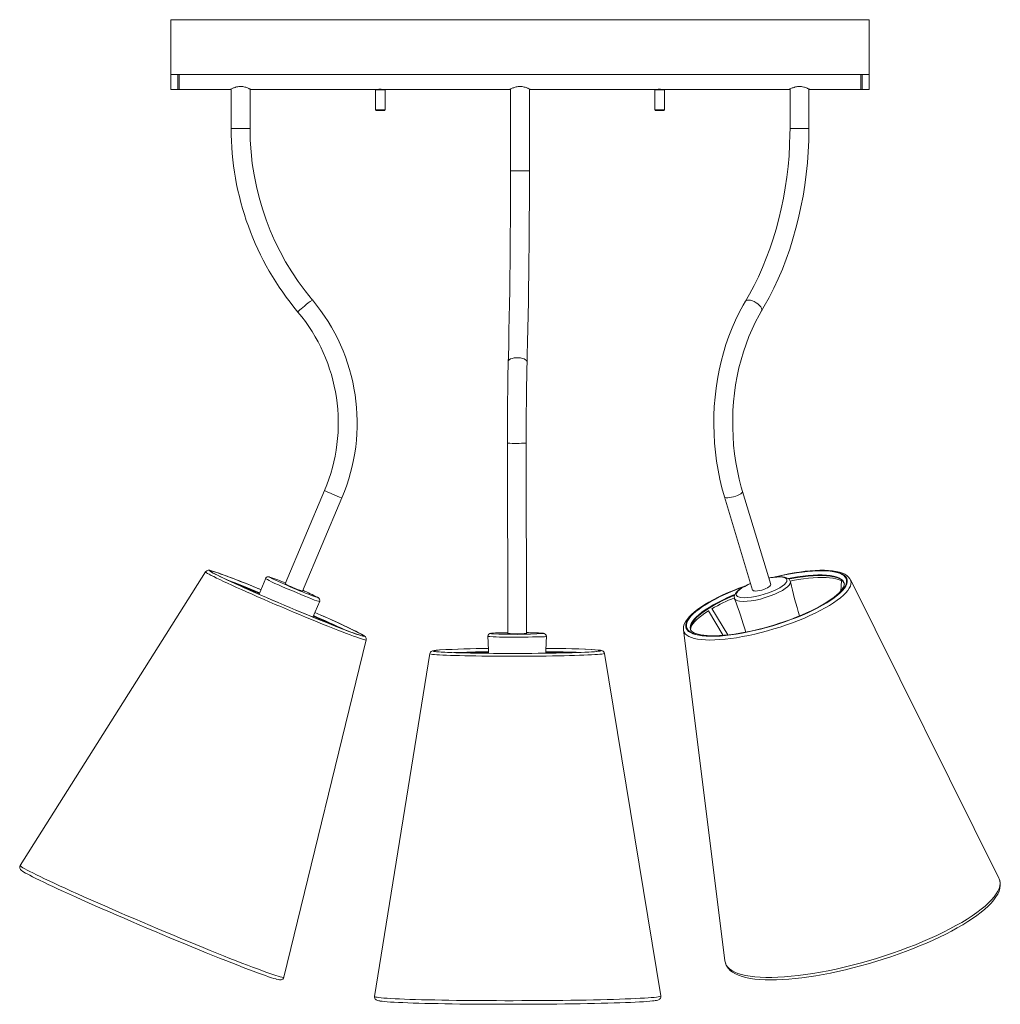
# Model space of a CAD drawing. Header units: millimetres. Extents: x -358 to 895, y -979 to 153.
# Tile 1 of 3: x -343 to 359, y -979 to -274. Entities that reach past the tile are written whole.
import ezdxf

# ---------------------------------------------------------------- set-up
doc = ezdxf.new("R2010")
doc.units = ezdxf.units.MM

msp = doc.modelspace()

# ---------------------------------------------------------------- linework, layer by layer
at = {"color": 7, "linetype": 'Continuous', "lineweight": 15}
for p, q in [((265, -274.06), (-235, -274.06)), ((-235, -324.08), (-235, -274.06)), ((265, -274.08), (-235, -274.08)), ((265, -324.08), (265, -274.06)), ((265, -313.34), (-235, -313.34)), ((-230, -313.28), (-230, -324.08)), ((-229, -313.28), (-229, -324.08)), ((259, -313.11), (259, -324.08)), ((260, -313.11), (260, -324.08)), ((-235, -324.08), (-192.5, -324.08)), ((-192.5, -324.08), (-192.5, -324.08)), ((-192.5, -324.08), (-192.5, -324.08)), ((-191.75, -323.69), (-191.75, -351.94)), ((-178.25, -351.94), (-178.25, -323.69)), ((-177.51, -324.08), (7.5, -324.08)), ((-177.5, -324.08), (-177.5, -324.08)), ((-88.5, -324.18), (-88.5, -338.58)), ((-87.5, -324.08), (-87.5, -324.08)), ((-87, -324), (-87, -324.08)), ((-83, -324.08), (-83, -324)), ((-81.5, -338.58), (-81.5, -324.18)), ((7.5, -324.08), (7.5, -324.08)), ((7.5, -324.08), (7.5, -324.08)), ((8.25, -323.69), (8.25, -382.24)), ((21.75, -382.24), (21.75, -323.69)), ((22.49, -324.08), (207.5, -324.08)), ((22.5, -324.08), (22.5, -324.08)), ((111.5, -324.18), (111.5, -338.58)), ((112.5, -324.08), (112.5, -324.08)), ((113, -324), (113, -324.08)), ((117, -324.08), (117, -324)), ((118.5, -338.58), (118.5, -324.18)), ((207.5, -324.08), (207.5, -324.08)), ((207.5, -324.08), (207.5, -324.08)), ((208.25, -323.69), (208.25, -351.94)), ((221.75, -351.94), (221.75, -323.69)), ((222.49, -324.08), (265, -324.08)), ((222.5, -324.08), (222.5, -324.08)), ((-88.5, -338.58), (-88.27, -339.08)), ((-88.5, -338.58), (-81.5, -338.58)), ((-81.73, -339.08), (-88.27, -339.08)), ((-81.73, -339.08), (-81.5, -338.58)), ((111.5, -338.58), (111.73, -339.08)), ((111.5, -338.58), (118.5, -338.58)), ((118.27, -339.08), (111.73, -339.08)), ((118.27, -339.08), (118.5, -338.58)), ((5.95, -577.1), (6.18, -713.4)), ((19.68, -713.37), (19.45, -577.08)), ((-124.89, -611.03), (-153.19, -677.77)), ((194.41, -678.46), (174.27, -611.71)), ((-140.76, -683.04), (-112.46, -616.3)), ((161.34, -615.61), (181.48, -682.36)), ((-210.09, -669.26), (-342.73, -879.47)), ((-166.98, -673.83), (-171.79, -685.34)), ((245.11, -675.62), (244.55, -683.09)), ((357.73, -888.66), (251.44, -674.86)), ((176.5, -679.21), (173.76, -680.2)), ((-133.27, -701.68), (-128.34, -690.21)), ((149.8, -697.31), (160.33, -714.77)), ((163.65, -714.45), (152.21, -695.49)), ((131.98, -710.9), (161.68, -947.81)), ((137.05, -710.59), (137.07, -710.67)), ((-153.99, -959.5), (-95.09, -718.03)), ((-95.12, -718.01), (-95.03, -717.41)), ((-49.5, -727.87), (-89.13, -973.26)), ((115.88, -972.9), (75.41, -727.66)), ((161.67, -947.74), (161.68, -947.81))]:
    msp.add_line(p, q, dxfattribs=at)
at = {"color": 8, "linetype": 'Continuous', "lineweight": 15}
for p, q in [((-81.5, -324.18), (-88.5, -324.18)), ((118.5, -324.18), (111.5, -324.18)), ((-178.25, -351.94), (-191.75, -351.94)), ((221.75, -351.94), (208.25, -351.94)), ((21.75, -382.24), (8.25, -382.24)), ((-164.32, -673.15), (-164.22, -673.2))]:
    msp.add_line(p, q, dxfattribs=at)
at = {"color": 7, "linetype": 'Continuous', "lineweight": 15, "flags": 128}
for points in [[(-177.51, -324.07), (-177.51, -324.07), (-177.6, -324.03), (-177.77, -323.94), (-178.02, -323.8), (-178.35, -323.64), (-178.75, -323.44), (-179.21, -323.23), (-179.46, -323.12), (-180.01, -322.89), (-180.62, -322.67), (-181.27, -322.45), (-181.97, -322.26), (-182.71, -322.09), (-183.49, -321.97), (-183.88, -321.92), (-184.69, -321.87), (-185.5, -321.88), (-186.3, -321.94), (-187.08, -322.05), (-187.83, -322.21), (-188.54, -322.4), (-188.88, -322.5), (-189.53, -322.72), (-190.12, -322.95), (-190.66, -323.17), (-191.14, -323.39), (-191.55, -323.59), (-191.9, -323.76), (-192.04, -323.84), (-192.28, -323.96), (-192.43, -324.04), (-192.48, -324.07), (-192.5, -324.08), (-192.5, -324.08)], [(-82.5, -324.08), (-82.5, -324.08), (-82.65, -324.05), (-83.06, -323.99), (-83.7, -323.91), (-84.48, -323.86), (-85.31, -323.86), (-86.1, -323.9), (-86.77, -323.97), (-87.25, -324.04), (-87.48, -324.08), (-87.5, -324.08)], [(22.49, -324.07), (22.49, -324.07), (22.4, -324.03), (22.23, -323.94), (21.98, -323.8), (21.65, -323.64), (21.25, -323.44), (20.79, -323.23), (20.54, -323.12), (19.99, -322.89), (19.38, -322.67), (18.73, -322.45), (18.03, -322.26), (17.29, -322.09), (16.51, -321.97), (16.12, -321.92), (15.31, -321.87), (14.5, -321.88), (13.7, -321.94), (12.92, -322.05), (12.17, -322.21), (11.46, -322.4), (11.12, -322.5), (10.47, -322.72), (9.88, -322.95), (9.34, -323.17), (8.86, -323.39), (8.45, -323.59), (8.1, -323.76), (7.96, -323.84), (7.72, -323.96), (7.57, -324.04), (7.52, -324.07), (7.5, -324.08), (7.5, -324.08)], [(117.5, -324.08), (117.5, -324.08), (117.35, -324.05), (116.94, -323.99), (116.3, -323.91), (115.52, -323.86), (114.69, -323.86), (113.9, -323.9), (113.23, -323.97), (112.75, -324.04), (112.52, -324.08), (112.5, -324.08)], [(222.49, -324.07), (222.49, -324.07), (222.4, -324.03), (222.23, -323.94), (221.98, -323.8), (221.65, -323.64), (221.25, -323.44), (220.79, -323.23), (220.54, -323.12), (219.99, -322.89), (219.38, -322.67), (218.73, -322.45), (218.03, -322.26), (217.29, -322.09), (216.51, -321.97), (216.12, -321.92), (215.31, -321.87), (214.5, -321.88), (213.7, -321.94), (212.92, -322.05), (212.17, -322.21), (211.46, -322.4), (211.12, -322.5), (210.47, -322.72), (209.88, -322.95), (209.34, -323.17), (208.86, -323.39), (208.45, -323.59), (208.1, -323.76), (207.96, -323.84), (207.72, -323.96), (207.57, -324.04), (207.52, -324.07), (207.5, -324.08), (207.5, -324.08)], [(208.25, -351.94), (208.22, -355.99), (207.99, -363.74), (207.55, -371.46), (206.88, -379.15), (205.99, -386.8), (204.89, -394.39), (203.57, -401.91), (202.04, -409.34), (200.3, -416.68), (198.35, -423.91), (196.2, -431.01), (193.85, -437.99), (191.3, -444.82), (188.56, -451.5), (185.64, -458.01), (182.53, -464.35), (179.25, -470.5), (176.31, -475.59)], [(187.91, -482.51), (189.84, -479.2), (193.35, -472.8), (196.68, -466.22), (199.82, -459.46), (202.76, -452.53), (205.5, -445.45), (208.04, -438.23), (210.38, -430.87), (212.5, -423.39), (214.41, -415.8), (216.11, -408.11), (217.58, -400.34), (218.84, -392.49), (219.87, -384.58), (220.68, -376.62), (221.26, -368.63), (221.62, -360.6), (221.75, -352.99), (221.75, -351.94)], [(8.25, -382.24), (8.25, -387.59), (8.23, -397.75), (8.19, -407.89), (8.14, -418), (8.07, -428.08), (7.98, -438.12), (7.88, -448.1), (7.76, -458.02), (7.62, -467.87), (7.46, -477.63), (7.29, -487.3), (7.1, -496.87), (6.9, -506.32), (6.68, -515.66), (6.6, -518.68)], [(20.1, -519.02), (20.22, -514.13), (20.44, -504.74), (20.64, -495.23), (20.83, -485.61), (20.99, -475.9), (21.15, -466.09), (21.28, -456.2), (21.4, -446.24), (21.5, -436.22), (21.59, -426.15), (21.65, -416.04), (21.7, -405.9), (21.73, -395.73), (21.75, -385.55), (21.75, -382.24)], [(176.31, -475.59), (174.72, -478.33), (171.87, -483.62), (169.21, -489.09), (166.75, -494.74), (164.48, -500.53), (162.43, -506.48), (160.58, -512.55), (158.94, -518.73), (157.52, -525.02), (156.32, -531.39), (155.35, -537.83), (154.6, -544.33), (154.07, -550.88), (153.77, -557.45), (153.7, -564.03), (153.86, -570.61), (154.24, -577.17), (154.86, -583.7), (155.69, -590.18), (156.76, -596.6), (158.04, -602.94), (159.54, -609.19), (161.34, -615.61)], [(174.27, -611.71), (173.4, -608.72), (171.88, -602.89), (170.57, -596.96), (169.47, -590.94), (168.59, -584.84), (167.92, -578.69), (167.47, -572.49), (167.23, -566.27), (167.22, -560.04), (167.42, -553.82), (167.85, -547.62), (168.49, -541.46), (169.35, -535.36), (170.42, -529.33), (171.71, -523.38), (173.2, -517.54), (174.89, -511.81), (176.78, -506.22), (178.86, -500.77), (181.13, -495.49), (183.58, -490.38), (186.2, -485.45), (187.91, -482.51)], [(6.6, -518.68), (6.53, -521.77), (6.39, -527.75), (6.28, -533.84), (6.18, -540.01), (6.1, -546.27), (6.03, -552.59), (5.99, -558.97), (5.96, -565.37), (5.94, -571.79), (5.95, -577.1)], [(19.45, -577.08), (19.44, -573.72), (19.45, -567.33), (19.48, -560.95), (19.52, -554.61), (19.58, -548.31), (19.65, -542.07), (19.75, -535.91), (19.85, -529.84), (19.98, -523.87), (20.1, -519.02)], [(-206.81, -668.86), (-206.6, -669), (-205.79, -669.5), (-204.66, -670.14), (-203.22, -670.89), (-201.48, -671.78), (-199.45, -672.78), (-197.14, -673.89), (-194.56, -675.1), (-191.74, -676.42), (-188.67, -677.83), (-185.4, -679.32), (-181.92, -680.88), (-178.27, -682.51), (-174.47, -684.19), (-170.53, -685.92), (-166.48, -687.68), (-162.35, -689.47), (-158.15, -691.27), (-153.92, -693.07), (-149.67, -694.87), (-145.44, -696.65), (-141.25, -698.4), (-137.11, -700.12), (-133.07, -701.78), (-129.13, -703.39), (-125.33, -704.93), (-121.68, -706.39), (-118.21, -707.77), (-114.94, -709.06), (-111.88, -710.24), (-109.06, -711.32), (-106.49, -712.28), (-104.19, -713.12), (-102.16, -713.84), (-100.43, -714.43), (-99, -714.89), (-97.87, -715.21), (-97.48, -715.31)], [(-206.36, -669.06), (-206.2, -669.17), (-205.4, -669.67), (-204.28, -670.29), (-202.85, -671.05), (-201.12, -671.92), (-199.1, -672.91), (-196.81, -674.02), (-194.25, -675.23), (-191.45, -676.53), (-188.41, -677.93), (-185.15, -679.41), (-181.71, -680.96), (-178.08, -682.57), (-174.3, -684.24), (-170.39, -685.96), (-166.37, -687.71), (-162.27, -689.48), (-158.1, -691.27), (-153.9, -693.06), (-149.69, -694.85), (-145.49, -696.62), (-141.32, -698.36), (-137.22, -700.06), (-133.2, -701.71), (-129.29, -703.31), (-125.52, -704.84), (-121.9, -706.29), (-118.45, -707.66), (-115.21, -708.93), (-112.17, -710.11), (-109.37, -711.18), (-106.82, -712.13), (-104.53, -712.97), (-102.52, -713.68), (-100.8, -714.27), (-99.38, -714.72), (-98.27, -715.04), (-97.74, -715.17)], [(-205.92, -669.3), (-205.99, -669.26), (-206.04, -669.22)], [(-170.48, -682.05), (-174.39, -680.45), (-178.16, -678.92), (-181.78, -677.47), (-185.23, -676.1), (-188.48, -674.83), (-191.51, -673.65), (-194.31, -672.58), (-196.86, -671.63), (-199.15, -670.79), (-201.16, -670.08), (-202.88, -669.49), (-204.3, -669.04), (-205.42, -668.72), (-205.47, -668.7)], [(251.41, -674.89), (251.08, -674.23), (250.17, -673.05), (248.99, -672), (247.53, -671.05), (245.75, -670.22), (243.66, -669.51), (241.3, -668.96), (238.7, -668.55), (235.89, -668.28), (232.87, -668.15), (229.66, -668.15), (226.27, -668.28), (222.72, -668.54), (219.01, -668.92), (215.17, -669.42), (211.22, -670.04), (207.17, -670.78), (203.05, -671.62), (198.86, -672.57), (196.63, -673.13)], [(208.52, -676.35), (208.17, -675.44), (207.56, -674.64), (206.76, -674), (205.72, -673.49), (204.4, -673.11), (202.76, -672.88), (200.93, -672.82), (198.93, -672.9), (196.79, -673.11), (194.51, -673.44), (192.98, -673.73)], [(208.33, -675.86), (210.26, -675.49), (214.12, -674.84), (217.86, -674.31), (221.46, -673.89), (224.9, -673.59), (228.16, -673.42), (231.21, -673.36), (234.04, -673.42), (236.62, -673.59), (238.95, -673.88), (241, -674.26), (242.76, -674.73), (244.21, -675.27), (245.1, -675.73)], [(173.76, -680.2), (171.65, -681), (167.71, -682.56), (163.9, -684.17), (160.22, -685.83), (156.71, -687.52), (153.36, -689.24), (150.21, -690.98), (147.26, -692.73), (144.54, -694.5), (142.04, -696.26), (139.78, -698.03), (137.78, -699.79), (136.04, -701.54), (134.57, -703.3), (133.4, -705.08), (132.55, -706.85), (132.09, -708.4), (131.93, -709.88), (132.02, -710.85)], [(247.02, -677.39), (247.14, -677.87), (247.11, -678.6), (246.89, -679.44), (246.4, -680.51), (245.66, -681.7), (244.64, -682.99), (243.34, -684.37), (241.76, -685.83), (239.89, -687.36), (237.76, -688.93), (235.36, -690.55), (232.72, -692.18), (229.85, -693.83), (226.76, -695.48), (223.47, -697.11), (220.01, -698.73), (216.39, -700.31), (212.63, -701.85), (208.75, -703.34), (204.78, -704.78), (200.74, -706.14), (196.64, -707.43), (192.51, -708.64), (188.39, -709.77), (184.27, -710.79), (180.2, -711.72), (176.19, -712.54), (172.27, -713.25), (168.46, -713.85), (164.77, -714.34), (161.24, -714.7), (157.88, -714.94), (154.71, -715.07), (151.76, -715.08), (149.03, -714.97), (146.56, -714.74), (144.35, -714.41), (142.42, -713.99), (140.8, -713.49), (139.48, -712.92), (138.47, -712.32), (137.75, -711.73), (137.29, -711.14), (137.07, -710.63)], [(180.04, -677.59), (177.98, -678.48), (176.02, -679.45), (174.25, -680.44), (172.69, -681.44), (171.31, -682.5), (170.12, -683.61), (169.18, -684.81), (168.64, -685.87), (168.4, -686.89), (168.42, -687.89), (168.62, -688.51)], [(194.41, -678.46), (194.41, -678.48), (194.34, -678.95), (193.92, -679.5), (193.18, -680.1), (192.16, -680.71), (190.91, -681.31), (189.5, -681.86), (188.01, -682.33), (186.51, -682.69), (185.09, -682.94), (183.82, -683.04), (182.78, -683.01), (182.02, -682.83), (181.57, -682.53), (181.48, -682.36)], [(137.12, -710.6), (137.08, -710.27), (137.19, -709.5), (137.5, -708.6), (138.08, -707.49), (138.93, -706.26), (140.06, -704.93), (141.47, -703.52), (143.16, -702.03), (145.13, -700.48), (147.37, -698.89), (149.86, -697.27), (150.05, -697.16)], [(-95.03, -717.41), (-95.15, -716.71), (-95.36, -716.25), (-95.6, -715.9), (-95.86, -715.61), (-96.2, -715.32), (-96.78, -714.91), (-97.7, -714.35), (-98.24, -714.04)], [(-97.87, -715.09), (-97.92, -715.08), (-98.15, -715.04)], [(-8, -715.18), (-7.65, -725.37), (-7.61, -727.61)], [(33.52, -727.54), (33.56, -725.26), (33.87, -715.09)], [(-42.7, -725.23), (-43.56, -725.29), (-45.03, -725.43), (-46.22, -725.58), (-47.21, -725.76), (-47.74, -725.91), (-48.2, -726.11), (-48.56, -726.34), (-48.97, -726.72), (-49.34, -727.32), (-49.46, -727.84)], [(75.39, -727.61), (75.17, -726.94), (74.81, -726.43), (74.43, -726.1), (74.08, -725.88), (73.72, -725.73), (73.3, -725.6), (72.58, -725.45), (71.51, -725.3), (71.45, -725.29)], [(-46.62, -726.21), (-45.85, -726.34), (-44.69, -726.48), (-43.2, -726.61), (-41.38, -726.74), (-39.23, -726.86), (-36.79, -726.98), (-34.05, -727.09), (-31.03, -727.19), (-27.76, -727.29), (-24.24, -727.37), (-20.51, -727.45), (-16.58, -727.52), (-12.48, -727.58), (-8.23, -727.63), (-3.86, -727.66), (0.61, -727.69), (5.16, -727.71), (9.75, -727.71), (14.36, -727.71), (18.96, -727.69), (23.53, -727.66), (28.03, -727.62), (32.45, -727.57), (36.75, -727.52), (40.91, -727.45), (44.91, -727.37), (48.72, -727.28), (52.32, -727.19), (55.69, -727.08), (58.81, -726.97), (61.66, -726.86), (64.22, -726.73), (66.48, -726.61), (68.43, -726.47), (70.06, -726.34), (71.34, -726.2), (72.04, -726.1)], [(-46.21, -726.21), (-45.42, -726.34), (-44.27, -726.48), (-42.79, -726.61), (-40.98, -726.73), (-38.86, -726.86), (-36.43, -726.97), (-33.7, -727.08), (-30.71, -727.18), (-27.46, -727.28), (-23.97, -727.36), (-20.27, -727.44), (-16.37, -727.51), (-12.3, -727.56), (-8.08, -727.61), (-3.74, -727.65), (0.7, -727.68), (5.22, -727.69), (9.77, -727.7), (14.35, -727.69), (18.92, -727.68), (23.45, -727.65), (27.92, -727.61), (32.31, -727.56), (36.58, -727.5), (40.71, -727.44), (44.68, -727.36), (48.46, -727.27), (52.04, -727.18), (55.38, -727.08), (58.48, -726.97), (61.31, -726.85), (63.85, -726.73), (66.1, -726.6), (68.03, -726.47), (69.64, -726.33), (70.92, -726.2), (71.68, -726.09)], [(-45.7, -726.26), (-45.82, -726.23), (-45.81, -726.24)], [(71.71, -726.04), (71.72, -726.03), (71.55, -726.07), (71.28, -726.12)], [(-342.69, -879.47), (-342.95, -879.91), (-343.1, -880.73), (-343.01, -881.4), (-342.82, -881.9), (-342.57, -882.29), (-342.28, -882.64), (-341.89, -883), (-341.15, -883.55), (-340.13, -884.2), (-338.91, -884.91), (-338.69, -885.03)], [(-338.47, -885.14), (-337.65, -885.59), (-335.9, -886.53), (-333.84, -887.59), (-331.48, -888.78), (-328.83, -890.08), (-325.91, -891.49), (-322.72, -893.01), (-319.27, -894.63), (-315.57, -896.34), (-311.65, -898.15), (-307.5, -900.04), (-303.15, -902), (-298.61, -904.04), (-293.9, -906.14), (-289.03, -908.3), (-284.02, -910.5), (-278.89, -912.74), (-273.66, -915.02), (-268.34, -917.32), (-262.96, -919.64), (-257.53, -921.96), (-252.07, -924.29), (-246.6, -926.6), (-241.14, -928.9), (-235.71, -931.18), (-230.32, -933.42), (-225.01, -935.62), (-219.78, -937.78), (-214.65, -939.88), (-209.65, -941.92), (-204.79, -943.88), (-200.08, -945.77), (-195.55, -947.58), (-191.2, -949.29), (-187.06, -950.91), (-183.14, -952.43), (-179.45, -953.84), (-176.01, -955.14), (-172.82, -956.33), (-169.91, -957.39), (-167.27, -958.32), (-164.92, -959.13), (-162.87, -959.81), (-161.12, -960.36), (-159.87, -960.72)], [(161.71, -947.71), (161.79, -948.51), (162.29, -950.23), (163.09, -951.82), (164.16, -953.29), (165.51, -954.65), (167.16, -955.9), (169.12, -957.03), (171.38, -958.05), (173.93, -958.93), (176.75, -959.68), (179.81, -960.29), (183.11, -960.76), (186.64, -961.1), (190.38, -961.31), (194.33, -961.38), (198.47, -961.33), (202.8, -961.16), (207.3, -960.86), (211.96, -960.43), (216.77, -959.89), (221.71, -959.22), (226.76, -958.44), (231.92, -957.54), (237.17, -956.53), (242.49, -955.41), (247.86, -954.18), (253.27, -952.86), (258.7, -951.43), (264.14, -949.92), (269.57, -948.31), (274.97, -946.63), (280.33, -944.86), (285.62, -943.02), (290.84, -941.12), (295.97, -939.15), (300.98, -937.13), (305.88, -935.06), (310.63, -932.94), (315.23, -930.79), (319.67, -928.61), (323.92, -926.4), (327.98, -924.18), (331.84, -921.94), (335.47, -919.69), (338.89, -917.45), (342.06, -915.21), (344.99, -912.98), (347.66, -910.76), (350.07, -908.56), (352.21, -906.37), (354.08, -904.2), (355.65, -902.05), (356.92, -899.92), (357.88, -897.81), (358.5, -895.75), (358.77, -893.76), (358.7, -891.87), (358.32, -890.11), (357.67, -888.54)], [(-159.59, -960.82), (-159.39, -960.88), (-158.17, -961.17), (-157.09, -961.36), (-156.42, -961.38), (-155.88, -961.31), (-155.38, -961.15), (-154.82, -960.81), (-154.3, -960.23), (-154.01, -959.5)], [(-89.09, -973.23), (-89.15, -973.73), (-88.98, -974.55), (-88.64, -975.13), (-88.26, -975.52), (-87.88, -975.78), (-87.49, -975.98), (-87, -976.15), (-86.16, -976.36), (-85.39, -976.49)], [(-85.02, -976.52), (-84.96, -976.53), (-83.64, -976.71), (-81.97, -976.88), (-79.98, -977.05), (-77.65, -977.22), (-75.01, -977.38), (-72.05, -977.53), (-68.8, -977.68), (-65.25, -977.82), (-61.43, -977.96), (-57.35, -978.08), (-53.02, -978.2), (-48.45, -978.31), (-43.67, -978.41), (-38.69, -978.5), (-33.52, -978.59), (-28.19, -978.66), (-22.72, -978.72), (-17.11, -978.77), (-11.4, -978.81), (-5.61, -978.84), (0.26, -978.86), (6.17, -978.87), (12.1, -978.87), (18.04, -978.85), (23.97, -978.83), (29.85, -978.8), (35.68, -978.75), (41.43, -978.69), (47.08, -978.63), (52.62, -978.55), (58.01, -978.46), (63.25, -978.37), (68.31, -978.26), (73.18, -978.15), (77.84, -978.03), (82.28, -977.9), (86.47, -977.76), (90.4, -977.62), (94.07, -977.47), (97.45, -977.31), (100.54, -977.15), (103.32, -976.98), (105.78, -976.81), (107.92, -976.63), (109.73, -976.46), (111.14, -976.28)], [(111.45, -976.26), (112.58, -976.08), (113.65, -975.84), (114.23, -975.64), (114.77, -975.36), (115.16, -975.05), (115.55, -974.57), (115.84, -973.88), (115.9, -973.06), (115.85, -972.87)]]:
    msp.add_lwpolyline(points, dxfattribs=at)
at = {"color": 8, "linetype": 'Continuous', "lineweight": 15, "flags": 128}
for points in [[(-139.32, -479.05), (-140.49, -480.05), (-141.57, -481), (-142.5, -481.84), (-143.23, -482.54), (-143.72, -483.04), (-143.94, -483.33), (-143.95, -483.39)], [(187.91, -482.51), (188.04, -482.21), (188.1, -481.44), (187.83, -480.54), (187.26, -479.56), (186.41, -478.55), (185.33, -477.56), (184.07, -476.66), (182.71, -475.89), (181.32, -475.29), (179.97, -474.89), (178.73, -474.71), (177.68, -474.77), (176.86, -475.06), (176.33, -475.56), (176.31, -475.59)], [(20.1, -519.02), (20.06, -518.69), (19.71, -518.04), (19.02, -517.44), (18.02, -516.92), (16.77, -516.5), (15.34, -516.21), (13.79, -516.06), (12.23, -516.06), (10.73, -516.21), (9.36, -516.5), (8.21, -516.92), (7.34, -517.44), (6.8, -518.04), (6.6, -518.68)], [(174.27, -611.72), (174.28, -611.74), (174.2, -612.21), (173.79, -612.76), (173.04, -613.36), (172.02, -613.97), (170.77, -614.57), (169.36, -615.12), (167.87, -615.59), (166.37, -615.95), (164.95, -616.2), (163.69, -616.3), (162.64, -616.27), (161.88, -616.09), (161.43, -615.78), (161.34, -615.61)], [(-210.09, -669.26), (-210.1, -669.3), (-209.93, -669.53), (-209.43, -669.91), (-208.61, -670.41), (-207.47, -671.06), (-206.01, -671.83), (-204.25, -672.72), (-202.19, -673.74), (-199.84, -674.87), (-197.23, -676.11), (-194.36, -677.44), (-191.25, -678.87), (-187.92, -680.39), (-184.39, -681.98), (-180.67, -683.64), (-176.8, -685.36), (-172.78, -687.12), (-168.65, -688.92), (-164.43, -690.75), (-160.14, -692.59), (-155.81, -694.44), (-151.46, -696.29), (-147.11, -698.12), (-142.8, -699.92), (-138.54, -701.69), (-134.36, -703.42), (-130.29, -705.08), (-126.35, -706.69), (-122.55, -708.21), (-118.93, -709.66), (-115.5, -711.01), (-112.28, -712.26), (-109.3, -713.41), (-106.56, -714.44), (-104.09, -715.36), (-101.89, -716.15), (-99.98, -716.81), (-98.38, -717.34), (-97.08, -717.73), (-96.11, -717.98), (-95.45, -718.1), (-95.13, -718.07), (-95.09, -718.03)], [(-205.77, -668.56), (-205.81, -668.55), (-206.61, -668.37), (-207.1, -668.32), (-207.26, -668.41), (-207.09, -668.64), (-206.81, -668.86)], [(-205.47, -668.7), (-206.22, -668.54), (-206.7, -668.49), (-206.85, -668.58), (-206.69, -668.81), (-206.36, -669.06)], [(175.86, -679.53), (173.92, -680.24), (169.75, -681.84), (165.71, -683.5), (161.82, -685.21), (158.11, -686.96), (154.59, -688.74), (151.28, -690.54), (148.21, -692.34), (145.4, -694.14), (142.85, -695.93), (140.59, -697.7), (138.63, -699.43), (136.98, -701.11), (135.64, -702.75), (134.64, -704.32), (133.96, -705.81), (133.63, -707.22), (133.63, -708.55), (133.97, -709.77), (134.65, -710.9), (135.67, -711.9), (137.01, -712.8), (138.66, -713.57), (140.63, -714.21), (142.9, -714.72), (145.45, -715.09), (148.27, -715.34), (151.34, -715.44), (154.65, -715.4), (158.18, -715.23), (161.9, -714.92), (165.79, -714.47), (169.83, -713.9), (174, -713.19), (178.28, -712.36), (182.62, -711.4), (187.02, -710.34), (191.45, -709.16), (195.88, -707.88), (200.28, -706.51), (204.62, -705.06), (208.89, -703.52), (213.06, -701.92), (217.1, -700.26), (220.99, -698.55), (224.71, -696.8), (228.23, -695.02), (231.53, -693.22), (234.6, -691.42), (237.42, -689.62), (239.96, -687.83), (242.22, -686.06), (244.18, -684.33), (245.84, -682.64), (247.17, -681.01), (248.18, -679.44), (248.85, -677.95), (249.19, -676.53), (249.18, -675.21), (248.84, -673.98), (248.16, -672.86), (247.15, -671.85), (245.81, -670.96), (244.15, -670.19), (242.18, -669.55), (239.91, -669.04), (237.36, -668.66), (234.54, -668.42), (231.47, -668.32), (228.16, -668.36), (224.64, -668.53), (220.92, -668.84), (217.02, -669.29), (212.98, -669.86), (208.81, -670.57), (204.54, -671.4), (200.19, -672.36), (197.59, -672.97)], [(175.14, -679.92), (174.05, -680.32), (169.91, -681.91), (165.9, -683.56), (162.04, -685.26), (158.35, -687), (154.85, -688.76), (151.57, -690.55), (148.53, -692.34), (145.73, -694.13), (143.2, -695.9), (140.96, -697.66), (139.01, -699.37), (137.37, -701.05), (136.05, -702.67), (135.05, -704.23), (134.38, -705.71), (134.05, -707.11), (134.05, -708.43), (134.39, -709.64), (135.06, -710.76), (136.07, -711.76), (137.4, -712.64), (139.05, -713.41), (141, -714.05), (143.25, -714.55), (145.78, -714.93), (148.58, -715.17), (151.64, -715.27), (154.92, -715.23), (158.42, -715.06), (162.11, -714.75), (165.98, -714.31), (169.99, -713.74), (174.13, -713.03), (178.37, -712.21), (182.69, -711.26), (187.06, -710.2), (191.45, -709.03), (195.84, -707.77), (200.21, -706.41), (204.53, -704.96), (208.77, -703.44), (212.9, -701.85), (216.92, -700.2), (220.78, -698.5), (224.47, -696.76), (227.96, -695), (231.24, -693.21), (234.29, -691.42), (237.08, -689.63), (239.61, -687.86), (241.85, -686.1), (243.8, -684.39), (245.44, -682.71), (246.77, -681.09), (247.77, -679.53), (248.43, -678.05), (248.77, -676.65), (248.76, -675.33), (248.42, -674.11), (247.75, -673), (246.74, -672), (245.41, -671.11), (243.77, -670.35), (241.81, -669.71), (239.56, -669.21), (237.03, -668.83), (234.23, -668.59), (231.18, -668.49), (227.89, -668.53), (224.39, -668.7), (220.7, -669.01), (216.84, -669.45), (212.82, -670.02), (208.68, -670.73), (204.44, -671.55), (200.13, -672.5), (198.36, -672.91)], [(-166.92, -674.22), (-167.08, -674.09), (-167.05, -674.09)], [(-128.55, -690.41), (-128.52, -690.48), (-129.14, -690.4), (-130.36, -690.04), (-132.01, -689.47), (-134.14, -688.66), (-136.44, -687.73), (-139.08, -686.63), (-141.9, -685.44), (-144.98, -684.14), (-148.29, -682.76), (-151.69, -681.35), (-154.89, -680.01), (-157.96, -678.68), (-160.52, -677.53), (-162.8, -676.45), (-164.51, -675.59), (-165.85, -674.87), (-166.92, -674.22)], [(-163.96, -673.08), (-164.23, -673), (-164.46, -673.02), (-164.32, -673.15)], [(208.49, -676.36), (208.56, -676.52), (208.42, -677.61), (207.7, -678.81), (206.53, -680.01), (204.89, -681.27), (202.8, -682.56), (200.33, -683.86), (197.32, -685.24), (194.04, -686.56), (190.58, -687.75), (187.05, -688.76), (183.71, -689.52), (180.5, -690.07), (177.66, -690.38), (175.09, -690.48), (172.02, -690.29)], [(173.03, -687.68), (175.78, -687.83), (178.1, -687.7), (180.66, -687.39), (183.58, -686.87), (186.61, -686.18), (189.81, -685.29), (192.97, -684.24), (195.93, -683.1), (198.65, -681.86), (200.87, -680.67), (202.74, -679.48), (204.21, -678.31), (205.27, -677.19), (205.92, -676.1), (206.06, -675.12), (205.65, -674.28), (204.7, -673.63), (202.86, -673.13), (200.98, -672.98), (198.77, -673.03), (196.25, -673.28), (193.54, -673.7), (193.01, -673.81)], [(247.03, -677.36), (246.61, -676.42), (245.8, -675.37), (244.65, -674.44), (243.18, -673.63), (241.39, -672.94), (239.3, -672.39), (236.92, -671.96), (234.26, -671.68), (231.34, -671.53), (228.18, -671.52), (224.79, -671.64), (221.21, -671.91), (217.44, -672.31), (213.52, -672.85), (209.46, -673.51), (206.87, -673.99)], [(247.17, -677.81), (246.75, -676.87), (245.94, -675.83), (244.79, -674.9), (243.32, -674.08), (241.53, -673.4), (239.44, -672.84), (237.06, -672.42), (234.4, -672.13), (231.48, -671.98), (228.31, -671.97), (224.93, -672.1), (221.34, -672.36), (217.58, -672.77), (213.65, -673.3), (209.6, -673.97), (207.36, -674.38)], [(210.09, -705.74), (214.36, -704.09), (218.51, -702.39), (222.5, -700.64), (226.32, -698.85), (229.94, -697.02), (233.34, -695.18), (236.51, -693.33), (239.42, -691.49), (242.06, -689.65), (244.41, -687.84), (246.46, -686.06), (248.2, -684.32), (249.62, -682.64), (250.7, -681.02), (251.45, -679.47), (251.86, -678.01), (251.93, -676.63), (251.65, -675.35), (251.44, -674.87)], [(180.07, -677.69), (178.31, -678.44), (175.83, -679.68), (173.85, -680.86), (172.24, -682.02), (170.99, -683.18), (170.18, -684.27), (169.82, -685.32), (170.01, -686.22), (170.74, -686.95), (172.01, -687.47), (173.03, -687.68)], [(-129.8, -687.78), (-129.56, -687.83), (-129.63, -687.67), (-129.89, -687.51)], [(168.8, -685.46), (167.33, -686.08), (163.53, -687.76), (159.91, -689.47), (156.49, -691.21), (153.29, -692.97), (150.33, -694.74), (147.62, -696.5), (145.19, -698.25), (143.04, -699.97), (141.2, -701.65), (139.67, -703.28), (138.47, -704.86), (137.6, -706.37), (137.06, -707.81), (136.86, -709.16), (137, -710.42), (137.05, -710.59)], [(168.56, -686.07), (167.47, -686.53), (163.67, -688.21), (160.05, -689.92), (156.63, -691.67), (153.43, -693.43), (150.46, -695.19), (147.76, -696.95), (145.32, -698.7), (143.18, -700.42), (141.34, -702.1), (139.81, -703.74), (138.61, -705.32), (137.73, -706.83), (137.19, -708.26), (136.99, -709.61), (137.13, -710.87), (137.18, -711.05)], [(172.02, -690.29), (170.88, -690.06), (169.72, -689.65), (168.94, -689.09), (168.69, -688.75), (168.64, -688.51)], [(131.98, -710.87), (132.06, -711.33), (132.5, -712.56), (133.29, -713.68), (134.42, -714.68), (135.87, -715.57), (137.65, -716.32), (139.74, -716.95), (142.12, -717.45), (144.8, -717.81), (147.74, -718.03), (150.93, -718.11), (154.36, -718.05), (158.01, -717.85), (161.85, -717.51), (165.86, -717.04), (170.02, -716.43), (174.31, -715.69), (178.69, -714.82), (183.16, -713.84), (187.67, -712.74), (192.21, -711.53), (196.75, -710.21), (201.26, -708.8), (205.71, -707.31), (210.09, -705.74)], [(-97.74, -715.17), (-97.47, -715.22), (-96.99, -715.27), (-96.83, -715.18)], [(-97.48, -715.31), (-97.07, -715.39), (-96.59, -715.44), (-96.43, -715.35)], [(33.83, -715.41), (33.86, -715.43), (33.45, -715.59), (32.48, -715.71), (30.91, -715.81), (29.02, -715.87), (26.67, -715.91), (24, -715.94), (20.94, -715.97), (17.52, -716.03), (13.83, -716.09), (10.22, -716.13), (6.58, -716.14), (3.37, -716.11), (0.34, -716.03), (-2.14, -715.93), (-4.3, -715.82), (-6.57, -715.66)], [(-5.53, -713.3), (-5.91, -713.37), (-5.93, -713.47), (-5.36, -713.57), (-4.72, -713.63)], [(31.56, -713.44), (31.85, -713.36), (31.63, -713.25), (31.18, -713.2)], [(-42.53, -725.22), (-44.15, -725.36), (-45.44, -725.5), (-46.38, -725.64), (-46.98, -725.78), (-47.23, -725.92), (-47.12, -726.06), (-46.66, -726.21), (-46.62, -726.21)], [(-42.13, -725.22), (-43.74, -725.36), (-45.02, -725.5), (-45.95, -725.64), (-46.55, -725.78), (-46.79, -725.92), (-46.68, -726.06), (-46.23, -726.2), (-46.21, -726.21)], [(71.68, -726.09), (71.86, -726.06), (72.45, -725.91), (72.7, -725.77), (72.59, -725.63), (72.13, -725.49), (71.33, -725.35), (70.69, -725.27)], [(72.04, -726.1), (72.29, -726.06), (72.89, -725.91), (73.13, -725.77), (73.02, -725.63), (72.56, -725.49), (71.75, -725.35), (71.18, -725.28)], [(-49.5, -727.87), (-49.49, -727.92), (-49.22, -728.06), (-48.6, -728.21), (-47.63, -728.35), (-46.31, -728.49), (-44.65, -728.62), (-42.66, -728.75), (-40.35, -728.87), (-37.73, -728.99), (-34.83, -729.1), (-31.65, -729.2), (-28.21, -729.3), (-24.55, -729.38), (-20.66, -729.46), (-16.58, -729.53), (-12.34, -729.58), (-7.95, -729.63), (-3.44, -729.67), (1.17, -729.69), (5.84, -729.71), (10.55, -729.71), (15.28, -729.7), (20, -729.68), (24.67, -729.65), (29.27, -729.61), (33.79, -729.56), (38.18, -729.5), (42.43, -729.43), (46.51, -729.35), (50.4, -729.26), (54.07, -729.16), (57.51, -729.05), (60.69, -728.94), (63.6, -728.82), (66.22, -728.69), (68.53, -728.56), (70.53, -728.43)], [(70.53, -728.43), (72.19, -728.29), (73.52, -728.14), (74.5, -728), (75.13, -727.85), (75.4, -727.71), (75.41, -727.66)], [(-342.73, -879.47), (-342.7, -879.65), (-342.37, -880), (-341.72, -880.48), (-340.74, -881.1), (-339.45, -881.85), (-337.84, -882.73), (-335.92, -883.73), (-333.71, -884.86), (-331.19, -886.11), (-328.4, -887.48), (-325.32, -888.95), (-321.98, -890.53), (-318.39, -892.21), (-314.56, -893.98), (-310.49, -895.85), (-306.22, -897.79), (-301.74, -899.81), (-297.08, -901.89), (-292.25, -904.04), (-287.27, -906.24), (-282.16, -908.49), (-276.93, -910.77), (-271.6, -913.08), (-266.19, -915.42), (-260.72, -917.77), (-255.21, -920.13), (-249.67, -922.48), (-244.13, -924.82), (-238.61, -927.15), (-233.12, -929.45), (-227.68, -931.71), (-222.31, -933.93), (-217.03, -936.11), (-211.86, -938.22), (-206.81, -940.27), (-201.91, -942.25), (-197.17, -944.15), (-192.61, -945.97), (-188.23, -947.69), (-184.07, -949.32), (-180.12, -950.85), (-176.42, -952.26), (-172.96, -953.57), (-169.76, -954.75), (-166.83, -955.82), (-164.18, -956.76), (-161.82, -957.57), (-159.76, -958.25), (-158.01, -958.8), (-156.56, -959.21), (-155.44, -959.48), (-154.63, -959.62), (-154.15, -959.61), (-153.99, -959.5)], [(161.68, -947.81), (161.99, -949.22), (162.66, -950.75), (163.67, -952.17), (165.01, -953.49), (166.67, -954.68), (168.66, -955.75), (170.97, -956.7), (173.58, -957.52), (176.49, -958.21), (179.69, -958.76), (183.16, -959.18), (186.9, -959.47), (190.9, -959.61), (195.13, -959.62), (199.58, -959.49), (204.25, -959.22), (209.1, -958.81), (214.14, -958.27), (219.33, -957.6), (224.66, -956.79), (230.11, -955.85), (235.67, -954.79), (241.31, -953.61), (247.01, -952.31), (252.76, -950.9), (258.54, -949.38), (264.32, -947.75), (270.09, -946.03), (275.82, -944.22), (281.5, -942.32), (287.1, -940.34), (292.61, -938.3), (298.01, -936.18), (303.28, -934.01), (308.4, -931.79), (313.35, -929.53), (318.12, -927.23), (322.69, -924.91), (327.04, -922.56), (331.17, -920.21), (335.04, -917.85), (338.66, -915.5), (342.01, -913.17), (345.08, -910.85), (347.85, -908.57), (350.32, -906.32), (352.48, -904.12), (354.32, -901.97), (355.83, -899.88), (357.02, -897.86), (357.87, -895.91), (358.39, -894.05), (358.56, -892.27), (358.4, -890.59), (357.9, -889.01), (357.73, -888.66)], [(-89.13, -973.25), (-89.12, -973.31), (-88.86, -973.5), (-88.26, -973.68), (-87.3, -973.86), (-85.99, -974.04), (-84.35, -974.22), (-82.36, -974.39), (-80.05, -974.56), (-77.41, -974.72), (-74.46, -974.88), (-71.21, -975.03), (-67.67, -975.18), (-63.84, -975.31), (-59.75, -975.44), (-55.41, -975.56), (-50.83, -975.68), (-46.03, -975.78), (-41.03, -975.88), (-35.84, -975.96), (-30.48, -976.04), (-24.96, -976.1), (-19.32, -976.16), (-13.56, -976.2), (-7.71, -976.24), (-1.79, -976.26), (4.19, -976.27), (10.2, -976.27), (16.22, -976.26), (22.22, -976.24), (28.2, -976.21), (34.13, -976.17), (39.98, -976.11), (45.75, -976.05), (51.4, -975.98), (56.92, -975.89), (62.29, -975.8), (67.49, -975.7), (72.51, -975.58), (77.32, -975.46), (81.91, -975.34), (86.27, -975.2), (90.37, -975.06), (94.21, -974.91), (97.77, -974.75), (101.04, -974.59), (104.01, -974.42), (106.66, -974.25), (108.99, -974.07), (111, -973.9), (112.66, -973.71), (113.99, -973.53), (114.96, -973.34), (115.59, -973.16), (115.87, -972.97), (115.88, -972.9)]]:
    msp.add_lwpolyline(points, dxfattribs=at)
at = {"color": 7, "linetype": 'Continuous', "lineweight": 15}
for centre, radius, start, end in [((-176.85, -352.93), 32.83, 118.03685, 118.48115), ((-88.4, -324.18), 0.1, 90, 180), ((-81.6, -324.18), 0.1, 0, 90), ((23.15, -352.93), 32.83, 118.03685, 118.48115), ((111.6, -324.18), 0.1, 90, 180), ((118.4, -324.18), 0.1, 0, 90), ((223.15, -352.93), 32.83, 118.03685, 118.48115), ((12.76, -351.98), 204.51, 179.98753, 219.98184), ((12.77, -351.98), 191.02, 179.98755, 219.97988), ((-238.66, -562.77), 137.08, 337.01616, 39.97184), ((-238.66, -562.77), 123.58, 337.01647, 39.96841), ((-207.58, -671.3), 3.22, 61.69253, 140.85735), ((-361.8, -1130.24), 487.34, 66.88381, 71.32588), ((-165.09, -674.99), 2.19, 68.09287, 155.07135), ((-34.66, -415.2), 288.7, 243.33502, 250.75903), ((-203.85, -794.48), 127.79, 66.54057, 71.81197), ((486.29, -614.25), 284.62, 192.60214, 197.70562), ((244.47, -678.64), 2.8, 16.59328, 61.58882), ((-135.17, -646.42), 36.16, 240.10482, 250.01994), ((-125.73, -634.48), 50.84, 244.61324, 252.79826), ((-201.43, -826.54), 156.35, 62.77139, 67.08089), ((-130.45, -689.62), 2.14, 337.3444, 66.27857), ((215.87, -805.12), 126.46, 112.03594, 120.14187), ((-117.41, -797.51), 306.05, 16.13466, 20.86484), ((-341.42, -1192.94), 537.1, 63.10278, 67.03218), ((-339.69, -1188.63), 532.44, 63.10501, 67.02153), ((-5.87, -715.42), 2.09, 90.12163, 182.09652), ((4.64, -823.91), 111.07, 89.20285, 95.24947), ((11.69, -388.74), 325.3, 267.10836, 273.50156), ((12.8, -634.83), 78.85, 265.18708, 275.00939), ((19.76, -886.94), 174.11, 86.24051, 90.02728), ((31.57, -715.46), 2.25, 1.34686, 91.47682), ((-4.54, -1384.08), 659.95, 90.27671, 93.29953), ((-4.49, -1377.81), 653.67, 90.28532, 93.30077), ((35.16, -1251.84), 527.77, 86.13924, 90.16823), ((35.32, -1253.32), 529.26, 86.11516, 90.18367)]:
    msp.add_arc(centre, radius, start, end, dxfattribs=at)
at = {"color": 8, "linetype": 'Continuous', "lineweight": 15}
for centre, radius, start, end in [((-118.24, -500.89), 30.35, 120.40023, 133.98131), ((12.56, -498.54), 78.84, 265.18611, 275.00939), ((-106.88, -579.71), 36.13, 240.09869, 250.02413), ((-97.42, -567.72), 50.86, 244.61431, 252.79653), ((-509.96, -1505.58), 888.38, 67.59806, 69.21332), ((-585.23, -1692.47), 1089.37, 67.68423, 68.61422), ((-577.79, -1716.75), 1108.81, 65.43362, 66.34717), ((-488.15, -1515.69), 889.18, 64.82709, 66.44076), ((-101.48, -719.71), 6.49, 44.25394, 65.99299), ((-101.1, -719.9), 6.52, 44.23866, 65.95174), ((-6.56, -709.37), 6.28, 257.11328, 269.89835), ((3.29, -1672.42), 945.96, 90.66272, 92.15839), ((7.31, -1885.5), 1158.58, 90.73934, 91.56854), ((22.08, -1915.15), 1188.26, 88.63835, 89.4451), ((26.03, -1664.38), 937.96, 88.03188, 89.53813)]:
    msp.add_arc(centre, radius, start, end, dxfattribs=at)

doc.saveas('drawing.dxf')
